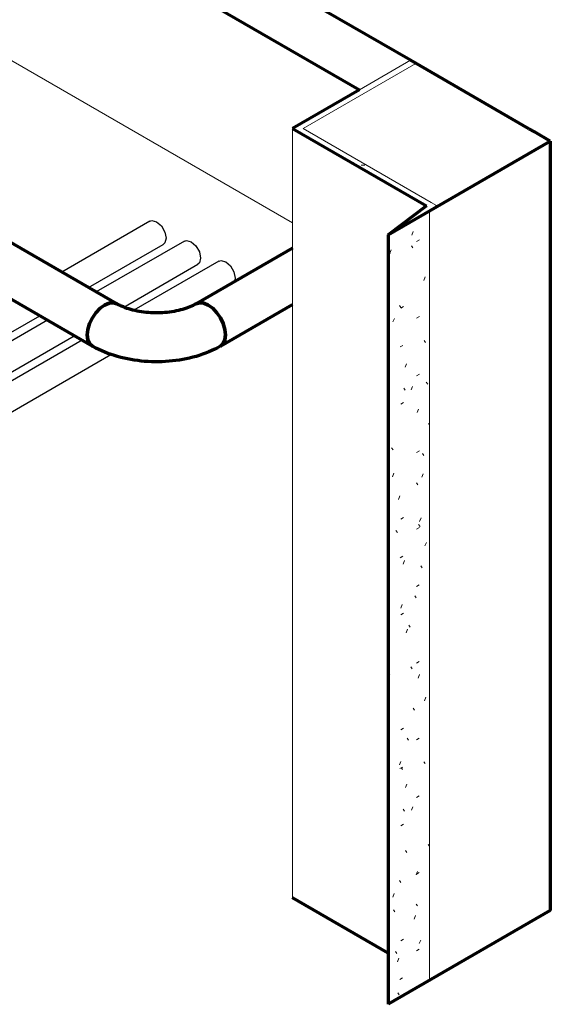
# Model space of a CAD drawing. Header units: inches. Extents: x 549 to 1134, y -76 to 227.
# Tile 10 of 11: x 1090 to 1134, y 25 to 106. Entities that reach past the tile are written whole.
import ezdxf

# ---------------------------------------------------------------- set-up
doc = ezdxf.new("R2010")
doc.units = ezdxf.units.IN
doc.header["$MEASUREMENT"] = 0
doc.linetypes.add('Center', pattern=[1.25, 0.25, -0.1875, 0.625, -0.1875])
for name, color, linetype, lineweight in [('A-WALL', 113, 'Continuous', 18), ('A-WALL-PATT', 111, 'Continuous', 70), ('E-POWR-CNDT', 130, 'Continuous', 30), ('I-WALL', 2, 'Continuous', 18), ('M-HVAC-DUCT', 70, 'Continuous', 70)]:
    doc.layers.add(name, color=color, linetype=linetype, lineweight=lineweight)
pattern_1 = [(0, (692.117, -124.755), (7.68, 1.109), [0.3168, -5.443, 0.3168, -5.443, -30.72]), (0, (692.117, -124.755), (7.68, 1.109), [-11.52, 0.3168, -11.203, 0.3168, -5.443, -13.44]), (0, (692.117, -124.755), (7.68, 1.109), [-28.8, 0.3168, -3.523, 0.3168, -9.283]), (135, (694.997, -124.2), (-5.502705, 3.285218), [0.22401, -3.849, 0.22401, -3.849, -21.722]), (135, (694.997, -124.2), (-5.502705, 3.285218), [-8.146, 0.22401, -7.922, 0.22401, -3.849, -9.504]), (135, (694.997, -124.2), (-5.502705, 3.285218), [-20.365, 0.22401, -2.491, 0.22401, -6.564]), (225, (695.957, -121.983), (-2.177182, -4.394669), [0.22401, -3.849, 0.22401, -3.849, -21.722]), (225, (695.957, -121.983), (-2.177182, -4.394669), [-8.146, 0.22401, -7.922, 0.22401, -3.849, -9.504]), (225, (695.957, -121.983), (-2.177182, -4.394669), [-20.365, 0.22401, -2.491, 0.22401, -6.564])]

# ---------------------------------------------------------------- blocks, each defined once
blk = doc.blocks.new('ST-VDC-01_ARCH_REF_v001_rvt_rvt-2-3D - L1 - Retail 109 Raceway Coordination')
at = {"layer": 'A-WALL-PATT', "lineweight": 9}
h = blk.add_hatch(dxfattribs=at)
h.set_pattern_fill('FP_2', color=256, style=0, pattern_type=2)
h.set_pattern_definition(pattern_1)
h.paths.add_polyline_path([(850.328, 90.389), (850.712, 90.677), (840.24, 96.723), (849.461, 102.047), (849.019, 102.302), (839.356, 96.723), (847.891, 91.795)])
h = blk.add_hatch(dxfattribs=at)
h.set_pattern_fill('FP_2', color=256, style=0, pattern_type=2)
h.set_pattern_definition(pattern_1)
h.paths.add_polyline_path([(847.182, 88.021), (850.568, 89.976), (851.157, 90.42), (850.712, 90.677), (847.891, 88.555)])
h = blk.add_hatch(dxfattribs=at)
h.set_pattern_fill('FP_3', color=256, style=0, pattern_type=2)
h.set_pattern_definition([(30, (585.38, 184.817), (5.430809, 4.7035625), [0.25867, -4.444, 0.25867, -4.444, -25.083]), (30, (585.38, 184.817), (5.430809, 4.7035625), [-9.406, 0.25867, -9.147, 0.25867, -4.444, -10.974]), (30, (585.38, 184.817), (5.430809, 4.7035625), [-23.515, 0.25867, -2.877, 0.25867, -7.58]), (125.104, (587.417, 186.777), (-3.890889, 2.400041), [0.19477, -3.347, 0.19477, -3.347, -18.887]), (125.104, (587.417, 186.777), (-3.890889, 2.400041), [-7.083, 0.19477, -6.888, 0.19477, -3.347, -8.263]), (125.104, (587.417, 186.777), (-3.890889, 2.400041), [-17.707, 0.19477, -2.166, 0.19477, -5.707]), (248.794, (588.095, 190.304), (-1.5395914, -7.1030736), [0.30965, -5.32, 0.30965, -5.32, -30.026]), (248.794, (588.095, 190.304), (-1.5395914, -7.1030736), [-11.26, 0.30965, -10.95, 0.30965, -5.32, -13.136]), (248.794, (588.095, 190.304), (-1.5395914, -7.1030736), [-28.15, 0.30965, -3.444, 0.30965, -9.074])])
h.paths.add_polyline_path([(847.182, 25.058), (850.568, 27.012), (850.568, 89.976), (847.182, 88.021), (847.182, 43.382)])
at = {"layer": 'A-WALL', "color": 10}
for p, q in [((849.461, 102.047), (840.24, 96.723)), ((849.019, 102.302), (844.847, 99.893)), ((839.356, 96.723), (839.356, 33.759)), ((840.24, 96.723), (850.712, 90.677)), ((859.165, 96.445), (858.719, 96.702)), ((851.157, 90.42), (850.568, 89.976)), ((850.712, 90.677), (851.157, 90.42)), ((850.568, 27.012), (850.568, 89.976))]:
    blk.add_line(p, q, dxfattribs=at)
at = {"layer": 'A-WALL', "color": 7, "lineweight": 70}
for p, q in [((858.719, 96.702), (849.019, 102.302)), ((844.847, 99.893), (839.356, 96.723)), ((839.356, 96.723), (850.328, 90.389)), ((859.165, 96.445), (858.719, 96.702)), ((860.468, 95.692), (859.165, 96.445)), ((847.182, 88.021), (860.468, 95.692)), ((860.468, 95.692), (860.468, 32.728)), ((850.328, 90.389), (847.182, 88.021)), ((847.182, 88.021), (847.182, 25.058)), ((847.182, 29.241), (839.356, 33.759)), ((860.468, 32.728), (847.182, 25.058))]:
    blk.add_line(p, q, dxfattribs=at)
at = {"layer": 'I-WALL', "color": 7, "lineweight": 70}
for p, q in [((849.019, 102.302), (758.77, 154.407)), ((754.598, 151.998), (844.847, 99.893))]:
    blk.add_line(p, q, dxfattribs=at)
at = {"layer": 'I-WALL', "color": 10}
for p, q in [((808.202, 106.985), (839.356, 88.998)), ((844.847, 99.893), (849.019, 102.302))]:
    blk.add_line(p, q, dxfattribs=at)
blk = doc.blocks.new('Round Elbow - 1_5 D-1371662-3D - L1 - Retail 109 Raceway Coordination')
at = {"layer": 'M-HVAC-DUCT', "color": 3}
for points in [[(822.567, 79.827, 0), (822.615, 80.277, 0), (822.756, 80.753, 0), (822.981, 81.221, 0), (823.274, 81.649, 0), (823.615, 82.009, 0), (823.981, 82.276, 0)], [(823.981, 82.276, 0), (824.347, 82.432, 0), (824.688, 82.466, 0), (824.981, 82.375, 0)], [(831.466, 82.375, 0), (831.353, 82.312, 0), (831.231, 82.25, 0), (831.102, 82.189, 0), (830.967, 82.13, 0), (830.824, 82.073, 0), (830.675, 82.019, 0), (830.52, 81.967, 0), (830.359, 81.918, 0), (830.194, 81.872, 0), (830.023, 81.83, 0), (829.848, 81.792, 0), (829.669, 81.757, 0), (829.487, 81.726, 0), (829.302, 81.699, 0), (829.114, 81.676, 0), (828.924, 81.658, 0), (828.733, 81.644, 0), (828.54, 81.635, 0), (828.347, 81.63, 0), (828.153, 81.629, 0), (827.959, 81.633, 0), (827.766, 81.641, 0), (827.574, 81.654, 0), (827.384, 81.671, 0), (827.196, 81.693, 0), (827.01, 81.718, 0), (826.827, 81.748, 0), (826.647, 81.782, 0), (826.471, 81.819, 0), (826.299, 81.861, 0), (826.132, 81.905, 0), (825.97, 81.953, 0), (825.814, 82.005, 0), (825.663, 82.058, 0), (825.519, 82.115, 0), (825.381, 82.173, 0), (825.25, 82.234, 0), (825.127, 82.295, 0), (825.011, 82.358, 0), (824.981, 82.375, 0)], [(831.466, 82.375, 0), (831.759, 82.466, 0), (832.1, 82.432, 0), (832.466, 82.276, 0)], [(832.466, 82.276, 0), (832.832, 82.009, 0), (833.173, 81.649, 0), (833.466, 81.221, 0), (833.691, 80.753, 0), (833.832, 80.277, 0), (833.88, 79.827, 0)], [(822.981, 78.911, 0), (822.756, 79.12, 0), (822.615, 79.432, 0), (822.567, 79.827, 0)], [(833.88, 79.827, 0), (833.832, 79.432, 0), (833.691, 79.12, 0), (833.466, 78.911, 0)], [(833.466, 78.911, 0), (833.234, 78.782, 0), (832.996, 78.661, 0), (832.753, 78.546, 0), (832.506, 78.438, 0), (832.254, 78.338, 0), (831.997, 78.244, 0), (831.737, 78.157, 0), (831.473, 78.076, 0), (831.206, 78.003, 0), (830.935, 77.936, 0), (830.662, 77.875, 0), (830.386, 77.821, 0), (830.107, 77.774, 0), (829.827, 77.734, 0), (829.545, 77.7, 0), (829.261, 77.672, 0), (828.977, 77.652, 0), (828.691, 77.638, 0), (828.405, 77.63, 0), (828.119, 77.629, 0), (827.833, 77.635, 0), (827.547, 77.647, 0), (827.263, 77.666, 0), (826.979, 77.692, 0), (826.696, 77.724, 0), (826.415, 77.763, 0), (826.136, 77.808, 0), (825.86, 77.86, 0), (825.585, 77.919, 0), (825.314, 77.984, 0), (825.046, 78.056, 0), (824.781, 78.134, 0), (824.52, 78.22, 0), (824.262, 78.312, 0), (824.009, 78.411, 0), (823.76, 78.516, 0), (823.516, 78.629, 0), (823.277, 78.749, 0), (823.043, 78.876, 0), (822.981, 78.911, 0)]]:
    blk.add_polyline3d(points, dxfattribs=at)
blk = doc.blocks.new('ST-VDC-01_HVAC_REF_v001_rvt_rvt-2-3D - L1 - Retail 109 Raceway Coordination')
at = {"layer": 'M-HVAC-DUCT', "color": 3}
for p, q in [((824.981, 82.375), (777.265, 109.924)), ((804.943, 89.326), (822.981, 78.911)), ((839.356, 86.931), (831.466, 82.375)), ((833.466, 78.911), (839.356, 82.312))]:
    blk.add_line(p, q, dxfattribs=at)
for points in [[(823.981, 82.276, 0), (823.615, 82.009, 0), (823.274, 81.649, 0), (822.981, 81.221, 0), (822.756, 80.753, 0), (822.615, 80.277, 0), (822.567, 79.827, 0)], [(824.981, 82.375, 0), (824.688, 82.466, 0), (824.347, 82.432, 0), (823.981, 82.276, 0)], [(832.466, 82.276, 0), (832.1, 82.432, 0), (831.759, 82.466, 0), (831.466, 82.375, 0)], [(833.88, 79.827, 0), (833.832, 80.277, 0), (833.691, 80.753, 0), (833.466, 81.221, 0), (833.173, 81.649, 0), (832.832, 82.009, 0), (832.466, 82.276, 0)], [(822.567, 79.827, 0), (822.615, 79.432, 0), (822.756, 79.12, 0), (822.981, 78.911, 0)], [(833.466, 78.911, 0), (833.691, 79.12, 0), (833.832, 79.432, 0), (833.88, 79.827, 0)]]:
    blk.add_polyline3d(points, dxfattribs=at)
at = {"layer": 'M-HVAC-DUCT', "color": 170, "linetype": 'Center', "lineweight": 50}
blk.add_blockref('Round Elbow - 1_5 D-1371662-3D - L1 - Retail 109 Raceway Coordination', (0, 0), dxfattribs=at)

msp = doc.modelspace()

# ---------------------------------------------------------------- linework, layer by layer
at = {"layer": 'E-POWR-CNDT'}
for p, q in [((1101.088982, 89.141372), (1093.874426, 84.976046)), ((1096.071426, 83.707607), (1102.187482, 87.238714)), ((1103.917409, 87.508378), (1096.702853, 83.343052)), ((1098.951281, 82.104306), (1105.015909, 85.605721)), ((1106.745837, 85.875385), (1099.770484, 81.848164)), ((1108.071843, 84.475596), (1108.020114, 84.18564)), ((1078.341242, 73.471081), (1092.071426, 81.398206)), ((1092.702853, 81.033651), (1078.341242, 72.741971)), ((1078.341242, 70.205094), (1094.901953, 79.766425)), ((1095.532483, 79.401353), (1078.341242, 69.475985)), ((1078.341242, 66.939108), (1097.90268, 78.232909))]:
    msp.add_line(p, q, dxfattribs=at)
for points in [[(1101.089928, 89.139734, 0), (1101.249854, 89.19103, 0), (1101.638232, 89.086964, 0)], [(1101.638232, 89.086964, 0), (1102.026611, 88.742569, 0), (1102.310923, 88.250125, 0), (1102.414989, 87.741582, 0)], [(1102.414989, 87.741582, 0), (1102.310923, 87.353204, 0), (1102.186537, 87.240352, 0)], [(1103.918355, 87.50674, 0), (1104.078281, 87.558037, 0), (1104.466659, 87.453971, 0)], [(1104.466659, 87.453971, 0), (1104.855038, 87.109576, 0), (1105.139351, 86.617132, 0), (1105.243416, 86.108589, 0)], [(1105.243416, 86.108589, 0), (1105.139351, 85.72021, 0), (1105.014964, 85.607359, 0)], [(1106.746782, 85.873747, 0), (1106.906708, 85.925044, 0), (1107.295087, 85.820978, 0)], [(1107.295087, 85.820978, 0), (1107.683465, 85.476583, 0), (1107.967778, 84.984139, 0), (1108.071843, 84.475596, 0)]]:
    msp.add_polyline3d(points, dxfattribs=at)

# ---------------------------------------------------------------- block references
at = {"color": 10, "lineweight": 9}
for name in ['ST-VDC-01_ARCH_REF_v001_rvt_rvt-2-3D - L1 - Retail 109 Raceway Coordination', 'ST-VDC-01_HVAC_REF_v001_rvt_rvt-2-3D - L1 - Retail 109 Raceway Coordination']:
    msp.add_blockref(name, (273.397955, 0), dxfattribs=at)

doc.saveas('drawing.dxf')
